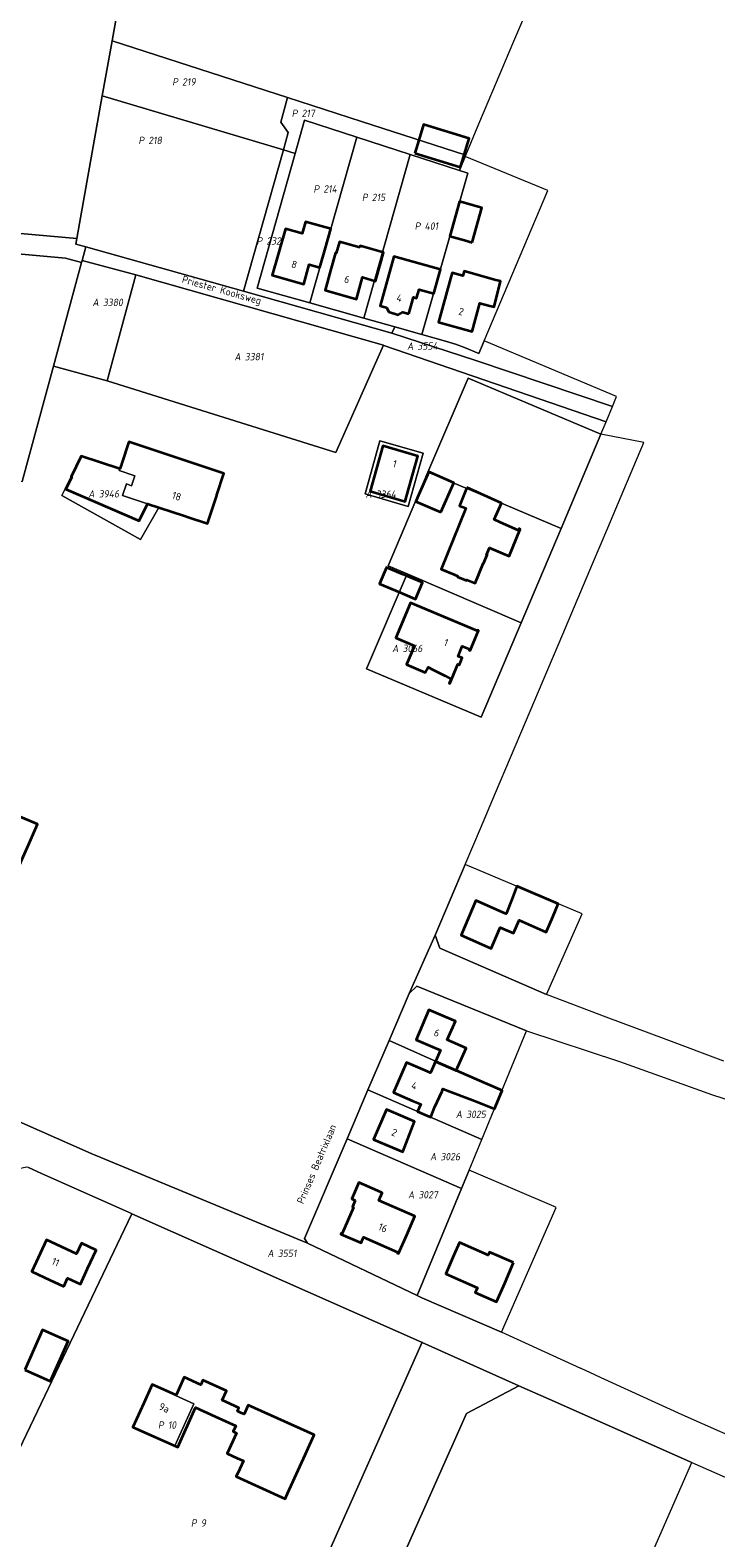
# Model space of a CAD drawing. Extents: x 184444 to 186844, y 346155 to 349219.
# Tile 28 of 49: x 185899 to 186066, y 346828 to 347197. Entities that reach past the tile are written whole.
import ezdxf
from ezdxf.enums import TextEntityAlignment as Align
from ezdxf.lldxf.tags import DXFTag

# ---------------------------------------------------------------- set-up
doc = ezdxf.new("R2010")
doc.units = 0
for name, color, linetype, lineweight in [('B-WE-KG-GRENS_PERCEEL-G', 150, 'KG-PERCEEL', 18), ('B-WE-KG-GRENS_PERCEEL-GV', 150, 'Continuous', 18), ('B-WE-KG-GRENS_PERCEEL-S', 150, 'Continuous', 25), ('B-WE-OG-BEBOUWING-G', 7, 'Continuous', 35), ('B-WE-OG-BEBOUWING_HUISNUMMER-T18', 1, 'Continuous', 18), ('B-WE-OG-BEBOUWING_STRAATNAAM-T18', 1, 'Continuous', 18)]:
    doc.layers.add(name, color=color, linetype=linetype, lineweight=lineweight)
doc.styles.add('NLCS-ISO', font='NLCS-ISO.ttf')
doc.styles.add('NLCS-ISO-M1000-T18', font='NLCS-ISO.ttf', dxfattribs={"height": 1.8})
doc.styles.get("Standard").update_dxf_attribs({"font": 'NLCS-ISO.ttf'})
tags = doc.linetypes.add('KG-PERCEEL', pattern='A,5.5,-2,["P",Standard,S=1.8,R=0,X=-0.5,Y=-0.9],-2,5.5,-2,[5,NLCS.SHX,S=0.75,R=0,X=0,Y=0],-2', length=19).pattern_tags.tags
tags[6] = DXFTag(74, 10)

# ---------------------------------------------------------------- blocks, each defined once
blk = doc.blocks.new('SKG-PERCEELNUMMER-SO')
at = {"style": 'NLCS-ISO', "oblique": 10, "flags": 1}
for tag, p in [('GEMEENTECODE', (0, 2.55)), ('PERCEELGROOTTE', (0, -2.45))]:
    blk.add_attdef(tag, text='', height=1.8, dxfattribs=at).set_placement(p, align=Align.MIDDLE_CENTER)
at = {"style": 'NLCS-ISO', "oblique": 10}
blk.add_attdef('SECTIE', text='', height=1.8, dxfattribs=at).set_placement((-0.5, 0), align=Align.MIDDLE_RIGHT)
blk.add_attdef('PERCEELNUMMER', text='', height=1.8, dxfattribs=at).set_placement((0.5, 0), align=Align.MIDDLE_LEFT)

msp = doc.modelspace()

# ---------------------------------------------------------------- linework, layer by layer
at = {"layer": 'B-WE-KG-GRENS_PERCEEL-G', "flags": 128}
for points in [[(185918.539, 347194.061), (185926.744, 347240.146)], [(185916.143, 347180.603), (185918.539, 347194.061)], [(185961.449, 347180.198), (185918.539, 347194.061)], [(185909.929, 347145.703), (185916.143, 347180.603)], [(185960.48, 347167.394), (185916.143, 347180.603)], [(185960.48, 347167.394), (185961.642, 347171.624), (185959.773, 347174.22), (185961.449, 347180.198)], [(185961.449, 347180.198), (185979.558, 347174.347), (186005.022, 347166.075)], [(185963.323, 347166.546), (185965.617, 347174.648), (185978.358, 347170.531)], [(185966.877, 347129.989), (185978.358, 347170.531)], [(185978.358, 347170.531), (185991.397, 347166.296)], [(185950.655, 347132.812), (185960.48, 347167.394)], [(185966.877, 347129.989), (185953.993, 347133.603), (185963.323, 347166.546)], [(185960.48, 347167.394), (185963.323, 347166.546)], [(185991.397, 347166.296), (185980.106, 347126.255)], [(185991.397, 347166.296), (186003.526, 347162.356)], [(186004.909, 347165.806), (186003.526, 347162.356)], [(186003.526, 347162.356), (186005.508, 347161.712)], [(185994.321, 347122.251), (186005.508, 347161.712)], [(185829.306, 347149.273), (185832.975, 347149.388), (185869.353, 347148.939), (185878.646, 347148.493), (185909.929, 347145.703)], [(185817.742, 347143.908), (185833.024, 347144.386), (185869.219, 347143.939), (185878.303, 347143.504), (185907.148, 347140.932), (185911.07, 347139.829)], [(185912.113, 347143.671), (185909.689, 347144.353), (185909.929, 347145.703)], [(185911.209, 347140.342), (185912.113, 347143.671)], [(185950.655, 347132.812), (185912.113, 347143.671)], [(185911.07, 347139.829), (185911.209, 347140.342)], [(185924.362, 347136.869), (185911.209, 347140.342)], [(185904.202, 347114.525), (185911.07, 347139.829)], [(185924.362, 347136.869), (185917.313, 347110.881)], [(185984.934, 347119.615), (185924.362, 347136.869)], [(185986.981, 347122.577), (185950.655, 347132.812)], [(185980.106, 347126.255), (185966.877, 347129.989)], [(185987.645, 347124.13), (185980.106, 347126.255)], [(185987.645, 347124.13), (185986.981, 347122.577)], [(186040.88, 347104.611), (186007.494, 347115.907), (185986.981, 347122.577)], [(185987.645, 347124.13), (185994.321, 347122.251)], [(185994.321, 347122.251), (186000.059, 347120.636), (186002.476, 347119.906), (186004.753, 347119.112), (186008.209, 347117.608)], [(185917.313, 347110.881), (185973.277, 347093.36), (185984.934, 347119.615)], [(186039.321, 347100.865), (185985.01, 347119.594), (185984.934, 347119.615)], [(185821.959, 347096.008), (185896.552, 347086.336), (185904.202, 347114.525)], [(185904.202, 347114.525), (185917.313, 347110.881)], [(186038.072, 347097.865), (186005.603, 347111.589), (185995.787, 347088.546)], [(185925.464, 347072.088), (185906.26, 347082.834), (185907.067, 347084.482), (185910.969, 347092.433)], [(185920.41, 347089.317), (185910.969, 347092.433)], [(185921.114, 347082.839), (185922.052, 347085.691), (185923.332, 347085.272), (185924.13, 347087.717), (185920.298, 347088.973), (185920.41, 347089.317)], [(185995.787, 347088.546), (185986.06, 347065.682), (185990.729, 347063.68)], [(185995.787, 347088.546), (186008.936, 347082.999), (186028.325, 347074.819)], [(185925.464, 347072.088), (185929.981, 347079.911), (185927.204, 347080.83), (185921.114, 347082.839)], [(185990.729, 347063.68), (185980.752, 347040.476), (186008.813, 347028.682), (186018.567, 347051.746)], [(185990.729, 347063.68), (186018.567, 347051.746)], [(185767.976, 347038.707), (185802.09, 346975.917), (185804.576, 346972.429), (185808.464, 346968.286), (185849.748, 346950.048), (185913.4, 346921.95), (185966.3, 346899.999)], [(185997.557, 346975.356), (186004.867, 346992.617)], [(185991.2, 346961.084), (185997.557, 346975.356)], [(185997.557, 346975.356), (185998.695, 346972.157), (186024.793, 346960.831)], [(185986.263, 346949.543), (185991.2, 346961.084)], [(185991.2, 346961.084), (185993.031, 346962.896), (186019.913, 346951.937)], [(185981.121, 346937.522), (185986.263, 346949.543)], [(185986.263, 346949.543), (186013.845, 346937.23)], [(185976.002, 346925.557), (185981.121, 346937.522)], [(185981.121, 346937.522), (186008.936, 346925.329)], [(185965.556, 346901.136), (185976.002, 346925.557)], [(185976.002, 346925.557), (186003.992, 346913.346)], [(185898.131, 346918.506), (185901.308, 346917.082)], [(185901.308, 346917.082), (185923.296, 346907.23), (185923.396, 346907.186)], [(186005.85, 346917.848), (186003.992, 346913.346)], [(186003.992, 346913.346), (185993.104, 346887.186)], [(185923.396, 346907.186), (185883.397, 346823.593)], [(185943.623, 346898.225), (185923.396, 346907.186)], [(185966.3, 346899.999), (185965.556, 346901.136)], [(185943.623, 346898.225), (185994.193, 346875.828)], [(185966.3, 346899.999), (185993.104, 346887.186)], [(185993.104, 346887.186), (185994.273, 346886.645), (186013.755, 346878.221)], [(185945.457, 346765.793), (185994.349, 346875.759)], [(185994.193, 346875.828), (185994.349, 346875.759)], [(185994.349, 346875.759), (185994.377, 346875.747), (186017.086, 346865.551)], [(185961.019, 346759.021), (186005.205, 346858.304), (186017.985, 346865.147)]]:
    msp.add_lwpolyline(points, dxfattribs=at)
for points in [[(185984.053, 347096.269), (185980.394, 347083.261), (185990.912, 347080.201), (185994.571, 347093.209)], [(185928.363, 346865.45), (185923.667, 346855.04), (185933.886, 346850.43), (185938.533, 346860.731), (185934.018, 346862.713), (185934.088, 346862.867)]]:
    msp.add_lwpolyline(points, close=True, dxfattribs=at)
at = {"layer": 'B-WE-KG-GRENS_PERCEEL-GV', "flags": 128}
for points in [[(185926.744, 347240.146), (185903.667, 347238.924), (185883.407, 347237.851), (185874.145, 347237.361), (185873.63, 347237.334), (185844.713, 347235.802), (185829.306, 347149.273), (185832.975, 347149.388), (185869.353, 347148.939), (185878.646, 347148.493), (185909.929, 347145.703), (185916.143, 347180.603), (185918.539, 347194.061)], [(185961.449, 347180.198), (185979.558, 347174.347), (186005.022, 347166.075), (186008.254, 347173.754), (186012.568, 347184.005), (186016.52, 347193.396), (186018.696, 347198.567), (186019.037, 347199.322), (185958.084, 347226.283), (185944.065, 347232.484), (185941.474, 347233.63), (185926.744, 347240.146), (185918.539, 347194.061)], [(185960.48, 347167.394), (185961.642, 347171.624), (185959.773, 347174.22), (185961.449, 347180.198), (185918.539, 347194.061), (185916.143, 347180.603)], [(185912.113, 347143.671), (185950.655, 347132.812), (185960.48, 347167.394), (185916.143, 347180.603), (185909.929, 347145.703), (185909.689, 347144.353)], [(185991.397, 347166.296), (186003.526, 347162.356), (186004.909, 347165.806), (186004.924, 347165.841), (186005.022, 347166.075), (185979.558, 347174.347), (185961.449, 347180.198), (185959.773, 347174.22), (185961.642, 347171.624), (185960.48, 347167.394), (185963.323, 347166.546), (185965.617, 347174.648), (185978.358, 347170.531)], [(185978.358, 347170.531), (185965.617, 347174.648), (185963.323, 347166.546), (185953.993, 347133.603), (185966.877, 347129.989)], [(185991.397, 347166.296), (185978.358, 347170.531), (185966.877, 347129.989), (185980.106, 347126.255)], [(185960.48, 347167.394), (185950.655, 347132.812), (185986.981, 347122.577), (185987.645, 347124.13), (185980.106, 347126.255), (185966.877, 347129.989), (185953.993, 347133.603), (185963.323, 347166.546)], [(186005.508, 347161.712), (186003.526, 347162.356), (185991.397, 347166.296), (185980.106, 347126.255), (185987.645, 347124.13), (185994.321, 347122.251)], [(186005.508, 347161.712), (185994.321, 347122.251), (186000.059, 347120.636), (186002.476, 347119.906), (186004.753, 347119.112), (186008.209, 347117.608), (186009.524, 347120.73), (186025.127, 347157.46), (186004.909, 347165.806), (186003.526, 347162.356)], [(185821.959, 347096.008), (185896.552, 347086.336), (185904.202, 347114.525), (185911.07, 347139.829), (185907.148, 347140.932), (185878.303, 347143.504), (185869.219, 347143.939), (185833.024, 347144.386), (185817.742, 347143.908)], [(185986.981, 347122.577), (185950.655, 347132.812), (185912.113, 347143.671), (185911.209, 347140.342), (185924.362, 347136.869), (185984.934, 347119.615), (185985.01, 347119.594), (186039.321, 347100.865), (186040.88, 347104.611), (186007.494, 347115.907)], [(185911.07, 347139.829), (185904.202, 347114.525), (185917.313, 347110.881), (185924.362, 347136.869), (185911.209, 347140.342)], [(185917.313, 347110.881), (185973.277, 347093.36), (185984.934, 347119.615), (185924.362, 347136.869)], [(185994.321, 347122.251), (185987.645, 347124.13), (185986.981, 347122.577), (186007.494, 347115.907), (186040.88, 347104.611), (186041.918, 347107.106), (186009.524, 347120.73), (186008.209, 347117.608), (186004.753, 347119.112), (186002.476, 347119.906), (186000.059, 347120.636)], [(186038.072, 347097.865), (186028.325, 347074.819), (186018.567, 347051.746), (186008.813, 347028.682), (185980.752, 347040.476), (185990.729, 347063.68), (185986.06, 347065.682), (185995.787, 347088.546), (186005.603, 347111.589)], [(186038.072, 347097.865), (186005.603, 347111.589), (185995.787, 347088.546), (186008.936, 347082.999), (186028.325, 347074.819)], [(185984.053, 347096.269), (185980.394, 347083.261), (185990.912, 347080.201), (185994.571, 347093.209)], [(185980.394, 347083.261), (185984.053, 347096.269), (185994.571, 347093.209), (185990.912, 347080.201)], [(185910.969, 347092.433), (185907.067, 347084.482), (185906.26, 347082.834), (185925.464, 347072.088), (185929.981, 347079.911), (185927.204, 347080.83), (185921.114, 347082.839), (185922.052, 347085.691), (185923.332, 347085.272), (185924.13, 347087.717), (185920.298, 347088.973), (185920.41, 347089.317)], [(185906.26, 347082.834), (185907.067, 347084.482), (185910.969, 347092.433), (185920.41, 347089.317), (185920.298, 347088.973), (185924.13, 347087.717), (185923.332, 347085.272), (185922.052, 347085.691), (185921.114, 347082.839), (185927.204, 347080.83), (185929.981, 347079.911), (185925.464, 347072.088)], [(186028.325, 347074.819), (186008.936, 347082.999), (185995.787, 347088.546), (185986.06, 347065.682), (185990.729, 347063.68), (186018.567, 347051.746)], [(185990.729, 347063.68), (185980.752, 347040.476), (186008.813, 347028.682), (186018.567, 347051.746)], [(186033.466, 346980.586), (186004.867, 346992.617), (185997.557, 346975.356), (185998.695, 346972.157), (186024.793, 346960.831)], [(185991.2, 346961.084), (185986.263, 346949.543), (186013.845, 346937.23), (186019.913, 346951.937), (185993.031, 346962.896)], [(185981.121, 346937.522), (186008.936, 346925.329), (186013.845, 346937.23), (185986.263, 346949.543)], [(185976.002, 346925.557), (186003.992, 346913.346), (186005.85, 346917.848), (186008.936, 346925.329), (185981.121, 346937.522)], [(186003.992, 346913.346), (185976.002, 346925.557), (185965.556, 346901.136), (185966.3, 346899.999), (185993.104, 346887.186)], [(185845.359, 346830.44), (185848.46, 346827.691), (185879.853, 346821.397), (185881.899, 346820.464), (185883.397, 346823.593), (185923.396, 346907.186), (185923.296, 346907.23), (185901.308, 346917.082), (185898.131, 346918.506), (185897.733, 346918.558), (185895.765, 346918.2), (185893.916, 346917.554), (185892.405, 346916.755), (185891.052, 346915.492), (185890.226, 346914.503), (185854.352, 346845.759)], [(186013.755, 346878.221), (186027.129, 346908.741), (186026.666, 346908.94), (186005.85, 346917.848), (186003.992, 346913.346), (185993.104, 346887.186), (185994.273, 346886.645)], [(185881.899, 346820.464), (185881.761, 346820.176), (185885.794, 346818.665), (185894.433, 346815.427), (185898.243, 346813.586), (185904.146, 346810.735), (185913.576, 346804.785), (185922.183, 346795.521), (185934.345, 346756.21), (185936.148, 346754.811), (185937.335, 346753.889), (185939.758, 346752.975), (185939.93, 346753.363), (185944.851, 346764.43), (185945.359, 346765.573), (185945.457, 346765.793), (185994.349, 346875.759), (185994.193, 346875.828), (185943.623, 346898.225), (185923.396, 346907.186), (185883.397, 346823.593)], [(185945.457, 346765.793), (185945.359, 346765.573), (185961.019, 346759.021), (186005.205, 346858.304), (186017.985, 346865.147), (186017.086, 346865.551), (185994.377, 346875.747), (185994.349, 346875.759)], [(185928.363, 346865.45), (185923.667, 346855.04), (185933.886, 346850.43), (185938.533, 346860.731), (185934.018, 346862.713), (185934.088, 346862.867)], [(185923.667, 346855.04), (185928.363, 346865.45), (185934.088, 346862.867), (185934.018, 346862.713), (185938.533, 346860.731), (185933.886, 346850.43)], [(185960.021, 346756.778), (185957.496, 346751.107), (185989.03, 346741.533), (185990.203, 346741.31), (185991.112, 346741.515), (185991.916, 346742.036), (185999.99, 346752.063), (186000.512, 346752.786), (186017.251, 346767.965), (186021.018, 346767.009), (186025.873, 346767.879), (186029.881, 346777.008), (186031.02, 346779.603), (186060.311, 346846.32), (186059.855, 346846.521), (186059.763, 346846.562), (186025.421, 346861.809), (186017.985, 346865.147), (186005.205, 346858.304), (185961.019, 346759.021), (185960.942, 346758.847)]]:
    msp.add_lwpolyline(points, close=True, dxfattribs=at)
for points in [[(185878.303, 347143.504), (185907.148, 347140.932), (185911.07, 347139.829), (185911.209, 347140.342), (185912.113, 347143.671), (185909.689, 347144.353), (185909.929, 347145.703), (185878.646, 347148.493)], [(185849.748, 346950.048), (185913.4, 346921.95), (185966.3, 346899.999), (185965.556, 346901.136), (185976.002, 346925.557), (185981.121, 346937.522), (185986.263, 346949.543), (185991.2, 346961.084), (185997.557, 346975.356), (186004.867, 346992.617), (186008.61, 347001.454), (186012.299, 347010.162), (186015.956, 347018.797), (186019.617, 347027.441), (186025.064, 347040.301), (186028.728, 347048.951), (186036.027, 347066.184), (186039.736, 347074.942), (186043.682, 347084.258), (186048.603, 347095.875), (186038.072, 347097.865), (186039.321, 347100.865), (185985.01, 347119.594), (185984.934, 347119.615), (185973.277, 347093.36), (185917.313, 347110.881), (185904.202, 347114.525), (185896.552, 347086.336)], [(186068.14, 346944.515), (186054.042, 346949.823), (186039.369, 346955.26), (186024.793, 346960.831), (185998.695, 346972.157), (185997.557, 346975.356), (185991.2, 346961.084), (185993.031, 346962.896), (186019.913, 346951.937), (186042.592, 346944.399), (186065.345, 346936.26), (186085.864, 346929.641)], [(186077.126, 346849.542), (186057.911, 346858.021), (186038.102, 346867.047), (186036.585, 346867.781), (186033.216, 346869.322), (186033.187, 346869.335), (186013.755, 346878.221), (185994.273, 346886.645), (185993.104, 346887.186), (185966.3, 346899.999), (185913.4, 346921.95), (185849.748, 346950.048)], [(185898.131, 346918.506), (185901.308, 346917.082), (185923.296, 346907.23), (185923.396, 346907.186), (185943.623, 346898.225), (185994.193, 346875.828), (185994.349, 346875.759), (185994.377, 346875.747), (186017.086, 346865.551), (186017.985, 346865.147), (186025.421, 346861.809), (186059.763, 346846.562), (186059.855, 346846.521), (186060.311, 346846.32), (186126.785, 346817.048)]]:
    msp.add_lwpolyline(points, dxfattribs=at)
at = {"layer": 'B-WE-OG-BEBOUWING-G', "flags": 128}
for points in [[(185992.575, 347166.58), (186003.741, 347163.199), (186004.648, 347166.196), (186005.864, 347170.212), (185994.698, 347173.593), (185993.55, 347169.801)], [(186006.566, 347144.757), (186008.965, 347153.254), (186003.508, 347154.795), (186001.111, 347146.297), (186004.689, 347145.287)], [(185959.07, 347141.569), (185957.703, 347136.76), (185965.396, 347134.573), (185966.769, 347139.402), (185969.366, 347138.663), (185970.735, 347143.472), (185972.042, 347148.064), (185965.863, 347149.824), (185965.046, 347146.953), (185960.933, 347148.124)], [(185979.116, 347143.563), (185974.185, 347144.911), (185973.37, 347142.131), (185973.177, 347142.187), (185971.968, 347137.91), (185970.608, 347133.099), (185978.304, 347130.923), (185979.806, 347136.235), (185982.981, 347135.337), (185984.342, 347140.148), (185984.952, 347142.306), (185979.229, 347143.969)], [(185991.119, 347127.32), (185992.236, 347131.369), (185993.007, 347131.156), (185993.592, 347133.277), (185997.207, 347132.28), (185998.83, 347138.16), (185987.422, 347141.308), (185984.097, 347129.258), (185985.624, 347128.837), (185986.2, 347127.759), (185988.519, 347127.09), (185989.6, 347127.739)], [(186010.621, 347129.325), (186011.979, 347129.009), (186013.529, 347135.271), (186012.354, 347135.576), (186004.645, 347137.713), (186004.327, 347136.566), (186001.67, 347137.302), (186001.294, 347135.942), (185998.345, 347125.257), (186006.578, 347122.974), (186008.502, 347129.913)], [(185937.157, 347077.576), (185941.896, 347076.022), (185944.147, 347082.905), (185944.178, 347083.001), (185945.906, 347088.286), (185922.611, 347096.018), (185920.853, 347090.546), (185920.834, 347090.487), (185920.473, 347089.362), (185910.999, 347092.462), (185908.51, 347087.427), (185908.672, 347087.35), (185907.262, 347084.397), (185925.135, 347076.698), (185927.189, 347080.845), (185929.946, 347079.941), (185936.246, 347077.875)], [(185981.625, 347083.944), (185990.222, 347081.443), (185990.555, 347082.626), (185993.34, 347092.526), (185984.743, 347095.027)], [(185998.949, 347078.776), (186002.095, 347086.012), (185995.969, 347088.675), (185993.478, 347082.942), (185992.825, 347081.438), (185997.41, 347079.445)], [(186005.294, 347084.813), (186003.489, 347080.379), (186005.071, 347079.735), (185999.003, 347064.831), (186002.182, 347063.537), (186003.108, 347063.16), (186003.025, 347062.956), (186005.229, 347062.058), (186005.312, 347062.261), (186007.312, 347061.446), (186009.278, 347066.271), (186009.399, 347066.222), (186010.255, 347068.324), (186010.135, 347068.373), (186010.818, 347070.049), (186015.661, 347068.075), (186018.347, 347074.665), (186018.115, 347074.764), (186017.91, 347074.31), (186013.353, 347076.368), (186011.958, 347076.997), (186013.761, 347080.989)], [(185992.032, 347057.846), (185992.757, 347057.543), (185994.442, 347061.573), (185990.527, 347063.21), (185989.697, 347063.557), (185985.61, 347065.266), (185983.929, 347061.247), (185988.803, 347059.201)], [(186007.822, 347049.772), (186003.209, 347051.701), (185991.508, 347056.594), (185987.931, 347048.04), (185992.485, 347046.135), (185990.554, 347041.516), (185995.136, 347039.6), (185995.802, 347040.892), (185997.02, 347040.265), (186000, 347038.73), (186001.465, 347037.976), (186000.943, 347036.962), (186001.146, 347036.858), (186003.111, 347041.634), (186003.47, 347041.482), (186004.166, 347043.129), (186003.167, 347043.519), (186004.162, 347045.988), (186005.994, 347045.275), (186005.886, 347045.06), (186006.095, 347044.942), (186008.156, 347049.871), (186007.907, 347049.975)], [(185894.644, 346989.533), (185898.105, 346997.417), (185899.239, 347000), (185900.345, 347002.519), (185895.112, 347004.716), (185893.041, 347000), (185892.872, 346999.614), (185889.416, 346991.719)], [(186011.077, 346972.185), (186011.247, 346972.111), (186013.424, 346977.21), (186016.672, 346975.792), (186018.072, 346979.034), (186024.694, 346976.057), (186026.295, 346979.839), (186027.648, 346983.034), (186017.541, 346987.285), (186016.27, 346984.037), (186014.908, 346980.557), (186014.65, 346980.669), (186007.457, 346983.775), (186003.862, 346975.312)], [(185997.649, 346944.46), (186002.71, 346942.215), (186005.085, 346947.725), (186000.493, 346949.704), (186002.477, 346954.305), (186000, 346955.373), (185996.037, 346957.081), (185992.892, 346949.767), (185997.485, 346947.792), (185998.833, 346947.212)], [(186002.71, 346942.215), (185997.649, 346944.46), (185996.443, 346941.655), (185995.126, 346942.219), (185990.529, 346944.186), (185987.378, 346936.82), (185991.975, 346934.853), (185994.043, 346933.99), (185993.251, 346932.186), (185995.14, 346931.386), (185996.462, 346930.797), (185996.562, 346931.06), (185997.368, 346933.173), (185999.234, 346937.167), (185999.459, 346937.759), (186007.783, 346934.583), (186012.077, 346932.829), (186013.934, 346937.375), (186009.762, 346939.174)], [(185990.22, 346930.742), (185985.62, 346932.702), (185982.507, 346925.396), (185987.107, 346923.436), (185989.651, 346922.352), (185992.482, 346929.771)], [(185978.017, 346910.446), (185977.352, 346908.852), (185977.549, 346908.752), (185974.772, 346902.331), (185974.568, 346902.412), (185974.472, 346902.194), (185979.415, 346900.05), (185980.02, 346901.445), (185988.368, 346897.824), (185988.281, 346897.622), (185988.602, 346897.483), (185990.591, 346902.07), (185992.548, 346906.583), (185983.745, 346910.4), (185984.585, 346912.338), (185983.497, 346912.813), (185978.915, 346914.814), (185977.176, 346910.831)], [(185906.75, 346889.439), (185907.67, 346891.437), (185910.811, 346889.99), (185912.558, 346893.789), (185914.688, 346898.312), (185911.072, 346900.015), (185909.84, 346897.418), (185902.481, 346900.828), (185898.903, 346893.047), (185903.446, 346890.958), (185906.443, 346889.58)], [(186016.715, 346895.234), (186010.802, 346897.8), (186010.499, 346897.102), (186003.465, 346900.154), (186002.137, 346897.092), (186000.134, 346892.475), (186007.872, 346889.118), (186007.346, 346887.917), (186012.572, 346885.657), (186014.557, 346890.246)], [(185897.19, 346869.009), (185901.757, 346866.974), (185903.436, 346866.226), (185903.491, 346866.349), (185907.802, 346876.023), (185906.122, 346876.772), (185901.555, 346878.807), (185897.269, 346869.187)], [(185926.307, 346860.892), (185923.653, 346855.009), (185934.586, 346850.077), (185938.968, 346859.791), (185943.733, 346857.642), (185948.808, 346855.353), (185948.151, 346853.898), (185948.952, 346853.537), (185946.689, 346848.521), (185949.109, 346847.429), (185950.641, 346846.738), (185949.779, 346844.827), (185948.914, 346842.909), (185960.899, 346837.503), (185961.455, 346838.736), (185965.737, 346848.23), (185967.929, 346853.088), (185951.795, 346860.366), (185950.808, 346858.178), (185950.205, 346858.45), (185949.185, 346858.91), (185949.56, 346859.74), (185945.503, 346861.569), (185946.552, 346863.894), (185940.763, 346866.505), (185940.245, 346865.356), (185936.171, 346867.194), (185934.197, 346862.818), (185934.088, 346862.867), (185928.363, 346865.45)]]:
    msp.add_lwpolyline(points, close=True, dxfattribs=at)

# ---------------------------------------------------------------- block references
at = {"layer": 'B-WE-KG-GRENS_PERCEEL-S'}
for p, values in [((185935.165, 347184.045), {'PERCEELNUMMER': '219', 'SECTIE': 'P'}), ((185964.377, 347176.351), {'PERCEELNUMMER': '217', 'SECTIE': 'P'}), ((185926.895, 347169.728), {'PERCEELNUMMER': '218', 'SECTIE': 'P'}), ((185969.699, 347157.843), {'PERCEELNUMMER': '214', 'SECTIE': 'P'}), ((185981.554, 347155.787), {'PERCEELNUMMER': '215', 'SECTIE': 'P'}), ((185994.443, 347148.765), {'PERCEELNUMMER': '401', 'SECTIE': 'P'}), ((185955.788, 347145.142), {'PERCEELNUMMER': '232', 'SECTIE': 'P'}), ((185915.791, 347130.112), {'PERCEELNUMMER': '3380', 'SECTIE': 'A'}), ((185992.705, 347119.415), {'PERCEELNUMMER': '3554', 'SECTIE': 'A'}), ((185950.491, 347116.826), {'PERCEELNUMMER': '3381', 'SECTIE': 'A'}), ((185914.767, 347083.283), {'PERCEELNUMMER': '3946', 'SECTIE': 'A'}), ((185982.535, 347083.195), {'PERCEELNUMMER': '3364', 'SECTIE': 'A'}), ((185989.065, 347045.475), {'PERCEELNUMMER': '3066', 'SECTIE': 'A'}), ((186004.624, 346931.52), {'PERCEELNUMMER': '3025', 'SECTIE': 'A'}), ((185998.34, 346921.174), {'PERCEELNUMMER': '3026', 'SECTIE': 'A'}), ((185992.942, 346911.836), {'PERCEELNUMMER': '3027', 'SECTIE': 'A'}), ((185958.564, 346897.518), {'PERCEELNUMMER': '3551', 'SECTIE': 'A'}), ((185931.689, 346855.508), {'PERCEELNUMMER': '10', 'SECTIE': 'P'}), ((185939.741, 346831.562), {'PERCEELNUMMER': '9', 'SECTIE': 'P'})]:
    msp.add_blockref('SKG-PERCEELNUMMER-SO', p, dxfattribs=at).add_auto_attribs(values)

# ---------------------------------------------------------------- texts
at = {"layer": 'B-WE-OG-BEBOUWING_HUISNUMMER-T18', "style": 'NLCS-ISO-M1000-T18'}
for s, rotation, p in [('8', 344.2, (185963.078, 347139.39)), ('6', 344.3, (185975.973, 347135.739)), ('4', 344, (185988.805, 347131.171)), ('2', 344.5, (186003.907, 347127.866)), ('1', 344.3, (185987.656, 347090.613)), ('18', 341.8, (185934.342, 347082.709)), ('1', 338.1, (186000.228, 347046.926)), ('6', 336.8, (185997.963, 346951.435)), ('4', 336.9, (185992.453, 346938.514)), ('2', 337, (185987.566, 346927.065)), ('16', 336.6, (185984.76, 346903.749)), ('11', 335.2, (185904.742, 346895.372)), ('9a', 335.8, (185931.304, 346859.735))]:
    msp.add_text(s, height=1.8, rotation=rotation, dxfattribs=at).set_placement(p, align=Align.MIDDLE)
at = {"layer": 'B-WE-OG-BEBOUWING_STRAATNAAM-T18', "style": 'NLCS-ISO-M1000-T18'}
for s, rotation, p in [('Priester Kooksweg', 344.3, (185945.295, 347132.876)), ('Prinses Beatrixlaan', 66.9, (185968.531, 346919.358))]:
    msp.add_text(s, height=1.8, rotation=rotation, dxfattribs=at).set_placement(p, align=Align.MIDDLE)

doc.saveas('drawing.dxf')
